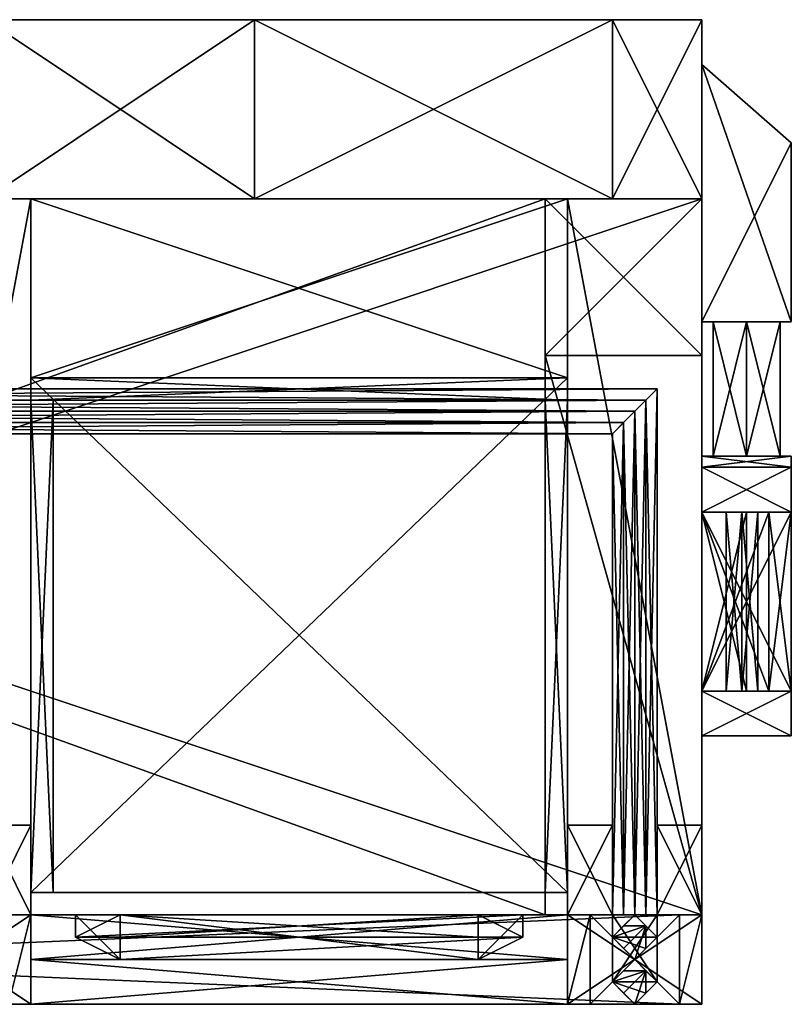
# Model space of a CAD drawing. Extents: x -196 to 8, y -72 to 16.
# Tile 4 of 4: x -61 to 8, y -72 to 16. Entities that reach past the tile are written whole.
import ezdxf

# ---------------------------------------------------------------- set-up
doc = ezdxf.new("R2010")
doc.units = 0

msp = doc.modelspace()

# ---------------------------------------------------------------- meshes
at = {"layer": 'OBJECT003', "color": 50}
mesh = msp.add_polyface(dxfattribs=at)
corners = [(-60, -64, 8), (-72, -64, 8), (-72, -64, 80), (-60, -64, 80), (-72, 0, 8), (-72, 0, 80), (-60, 0, 80), (-60, 0, 8)]
mesh.append_faces([[corners[k] for k in face] for face in [(1, 3, 0), (1, 5, 2), (2, 6, 3), (1, 7, 4), (0, 6, 7), (4, 6, 5)]], dxfattribs={"vtx0": -1})
mesh.append_faces([[corners[k] for k in face] for face in [(1, 2, 3), (1, 4, 5), (2, 5, 6), (1, 0, 7), (0, 3, 6), (4, 7, 6)]], dxfattribs={"vtx2": -1})
at = {"layer": 'OBJECT004', "color": 50}
mesh = msp.add_polyface(dxfattribs=at)
corners = [(0, 0, 8), (0, -64, 8), (0, -64, 80), (0, 0, 80), (-12, -64, 8), (-12, -64, 80), (-12, 0, 80), (-12, 0, 8)]
mesh.append_faces([[corners[k] for k in face] for face in [(1, 3, 0), (1, 5, 2), (2, 6, 3), (1, 7, 4), (4, 6, 5), (0, 6, 7)]], dxfattribs={"vtx0": -1})
mesh.append_faces([[corners[k] for k in face] for face in [(1, 2, 3), (1, 4, 5), (2, 5, 6), (1, 0, 7), (4, 7, 6), (0, 3, 6)]], dxfattribs={"vtx2": -1})
at = {"layer": 'OBJECT005', "color": 50}
mesh = msp.add_polyface(dxfattribs=at)
corners = [(-60, -16, 80), (-60, 0, 80), (-12, 0, 80), (-12, -16, 80), (-60, 0, 8), (-60, -16, 8), (-12, -16, 8), (-12, 0, 8)]
mesh.append_faces([[corners[k] for k in face] for face in [(1, 3, 0), (5, 7, 4), (4, 0, 5), (6, 2, 7), (5, 3, 6), (7, 1, 4)]], dxfattribs={"vtx0": -1})
mesh.append_faces([[corners[k] for k in face] for face in [(1, 2, 3), (5, 6, 7), (4, 1, 0), (6, 3, 2), (5, 0, 3), (7, 2, 1)]], dxfattribs={"vtx2": -1})
at = {"layer": 'OBJECT006', "color": 50}
mesh = msp.add_polyface(dxfattribs=at)
corners = [(-192, -64, 8), (-192, -64), (-192, 0), (-192, 0, 8), (0, 0), (0, -64), (0, -64, 8), (0, 0, 8)]
mesh.append_faces([[corners[k] for k in face] for face in [(1, 3, 0), (5, 7, 4), (5, 0, 6), (3, 6, 0), (1, 4, 2), (2, 7, 3)]], dxfattribs={"vtx0": -1})
mesh.append_faces([[corners[k] for k in face] for face in [(1, 2, 3), (5, 6, 7), (5, 1, 0), (3, 7, 6), (1, 5, 4), (2, 4, 7)]], dxfattribs={"vtx2": -1})
at = {"layer": 'OBJECT008', "color": 50}
mesh = msp.add_polyface(dxfattribs=at)
corners = [(-192, -64, 116), (-192, -64, 80), (-192, 0, 80), (-192, 0, 116), (0, 0, 116), (0, 0, 80), (0, -64, 80), (0, -64, 116)]
mesh.append_faces([[corners[k] for k in face] for face in [(1, 3, 0), (5, 7, 4), (6, 0, 7), (1, 5, 2), (2, 4, 3), (3, 7, 0)]], dxfattribs={"vtx0": -1})
mesh.append_faces([[corners[k] for k in face] for face in [(1, 2, 3), (5, 6, 7), (6, 1, 0), (1, 6, 5), (2, 5, 4), (3, 4, 7)]], dxfattribs={"vtx2": -1})
at = {"layer": 'OBJECT009', "color": 50}
mesh = msp.add_polyface(dxfattribs=at)
corners = [(-192, -64, 128), (-192, -64, 116), (-192, 0, 116), (-192, 0, 128), (-14, -64, 116), (-14, -64, 128), (-14, 0, 116), (-14, 0, 128)]
mesh.append_faces([[corners[k] for k in face] for face in [(1, 3, 0), (1, 5, 4), (2, 7, 3), (3, 5, 0), (1, 6, 2), (6, 5, 7)]], dxfattribs={"vtx0": -1})
mesh.append_faces([[corners[k] for k in face] for face in [(1, 2, 3), (1, 0, 5), (2, 6, 7), (3, 7, 5), (1, 4, 6), (6, 4, 5)]], dxfattribs={"vtx2": -1})
at = {"layer": 'OBJECT010', "color": 50}
mesh = msp.add_polyface(dxfattribs=at)
corners = [(0, -14, 116), (0, -64, 116), (0, -64, 128), (0, -14, 128), (-14, -64, 116), (-14, -64, 128), (-14, -14, 128), (-14, -14, 116)]
mesh.append_faces([[corners[k] for k in face] for face in [(1, 3, 0), (1, 5, 2), (2, 6, 3), (1, 7, 4), (4, 6, 5), (0, 6, 7)]], dxfattribs={"vtx0": -1})
mesh.append_faces([[corners[k] for k in face] for face in [(1, 2, 3), (1, 4, 5), (2, 5, 6), (1, 0, 7), (4, 7, 6), (0, 3, 6)]], dxfattribs={"vtx2": -1})
at = {"layer": 'OBJECT012', "color": 50}
mesh = msp.add_polyface(dxfattribs=at)
corners = [(8, -28, 68), (8, -44, 68), (0, -44, 72), (0, -28, 72), (8, -44, 64), (8, -28, 64), (0, -28, 64), (0, -44, 64)]
mesh.append_faces([[corners[k] for k in face] for face in [(1, 3, 0), (5, 7, 4), (7, 3, 2), (1, 5, 4), (6, 0, 3), (2, 4, 7)]], dxfattribs={"vtx0": -1})
mesh.append_faces([[corners[k] for k in face] for face in [(1, 2, 3), (5, 6, 7), (7, 6, 3), (1, 0, 5), (6, 5, 0), (2, 1, 4)]], dxfattribs={"vtx2": -1})
at = {"layer": 'OBJECT013', "color": 50}
mesh = msp.add_polyface(dxfattribs=at)
corners = [(0, -24, 64), (8, -24, 64), (8, -28, 64), (0, -28, 64), (0, -28, 36), (8, -28, 36), (8, -24, 36), (0, -24, 36)]
mesh.append_faces([[corners[k] for k in face] for face in [(1, 3, 0), (5, 7, 4), (3, 7, 0), (5, 1, 6), (0, 6, 1), (4, 2, 5)]], dxfattribs={"vtx0": -1})
mesh.append_faces([[corners[k] for k in face] for face in [(1, 2, 3), (5, 6, 7), (3, 4, 7), (5, 2, 1), (0, 7, 6), (4, 3, 2)]], dxfattribs={"vtx2": -1})
at = {"layer": 'OBJECT014', "color": 50}
mesh = msp.add_polyface(dxfattribs=at)
corners = [(0, -44, 64), (8, -44, 64), (8, -48, 64), (0, -48, 64), (0, -48, 36), (8, -48, 36), (8, -44, 36), (0, -44, 36)]
mesh.append_faces([[corners[k] for k in face] for face in [(1, 3, 0), (5, 7, 4), (3, 7, 0), (5, 1, 6), (0, 6, 1), (4, 2, 5)]], dxfattribs={"vtx0": -1})
mesh.append_faces([[corners[k] for k in face] for face in [(1, 2, 3), (5, 6, 7), (3, 4, 7), (5, 2, 1), (0, 7, 6), (4, 3, 2)]], dxfattribs={"vtx2": -1})
at = {"layer": 'OBJECT015', "color": 50}
mesh = msp.add_polyface(dxfattribs=at)
corners = [(0, -28, 64), (4, -28, 64), (4, -44, 64), (0, -44, 64), (0, -44, 36), (4, -44, 36), (4, -28, 36), (0, -28, 36)]
mesh.append_faces([[corners[k] for k in face] for face in [(1, 3, 0), (5, 7, 4), (3, 7, 0), (5, 1, 6), (0, 6, 1), (4, 2, 5)]], dxfattribs={"vtx0": -1})
mesh.append_faces([[corners[k] for k in face] for face in [(1, 2, 3), (5, 6, 7), (3, 4, 7), (5, 2, 1), (0, 7, 6), (4, 3, 2)]], dxfattribs={"vtx2": -1})
at = {"layer": 'OBJECT016', "color": 50}
mesh = msp.add_polyface(dxfattribs=at)
corners = [(0, -28, 28), (0, -44, 28), (8, -44, 32), (8, -28, 32), (0, -44, 36), (0, -28, 36), (8, -28, 36), (8, -44, 36)]
mesh.append_faces([[corners[k] for k in face] for face in [(1, 3, 0), (5, 7, 4), (5, 1, 0), (3, 7, 6), (6, 0, 3), (2, 4, 7)]], dxfattribs={"vtx0": -1})
mesh.append_faces([[corners[k] for k in face] for face in [(1, 2, 3), (5, 6, 7), (5, 4, 1), (3, 2, 7), (6, 5, 0), (2, 1, 4)]], dxfattribs={"vtx2": -1})
at = {"layer": 'OBJECT017', "color": 50}
mesh = msp.add_polyface(dxfattribs=at)
corners = [(8, -48, 74.66666), (0, -48, 80), (0, -44, 80), (8, -44, 74.66666), (8, -44, 64), (0, -44, 64), (0, -48, 64), (8, -48, 64)]
mesh.append_faces([[corners[k] for k in face] for face in [(1, 3, 0), (5, 7, 4), (5, 1, 6), (3, 7, 0), (4, 2, 5), (0, 6, 1)]], dxfattribs={"vtx0": -1})
mesh.append_faces([[corners[k] for k in face] for face in [(1, 2, 3), (5, 6, 7), (5, 2, 1), (3, 4, 7), (4, 3, 2), (0, 7, 6)]], dxfattribs={"vtx2": -1})
at = {"layer": 'OBJECT018', "color": 50}
mesh = msp.add_polyface(dxfattribs=at)
corners = [(8, -28, 74.66666), (0, -28, 80), (0, -24, 80), (8, -24, 74.66666), (8, -24, 64), (0, -24, 64), (0, -28, 64), (8, -28, 64)]
mesh.append_faces([[corners[k] for k in face] for face in [(1, 3, 0), (5, 7, 4), (5, 1, 6), (3, 7, 0), (4, 2, 5), (0, 6, 1)]], dxfattribs={"vtx0": -1})
mesh.append_faces([[corners[k] for k in face] for face in [(1, 2, 3), (5, 6, 7), (5, 2, 1), (3, 4, 7), (4, 3, 2), (0, 7, 6)]], dxfattribs={"vtx2": -1})
at = {"layer": 'OBJECT019', "color": 50}
mesh = msp.add_polyface(dxfattribs=at)
corners = [(8, -24, 25.33333), (0, -24, 20), (0, -28, 20), (8, -28, 25.33333), (8, -28, 36), (0, -28, 36), (0, -24, 36), (8, -24, 36)]
mesh.append_faces([[corners[k] for k in face] for face in [(1, 3, 0), (5, 7, 4), (1, 5, 2), (7, 3, 4), (0, 6, 1), (4, 2, 5)]], dxfattribs={"vtx0": -1})
mesh.append_faces([[corners[k] for k in face] for face in [(1, 2, 3), (5, 6, 7), (1, 6, 5), (7, 0, 3), (0, 7, 6), (4, 3, 2)]], dxfattribs={"vtx2": -1})
at = {"layer": 'OBJECT020', "color": 50}
mesh = msp.add_polyface(dxfattribs=at)
corners = [(8, -44, 25.33333), (0, -44, 20), (0, -48, 20), (8, -48, 25.33333), (8, -48, 36), (0, -48, 36), (0, -44, 36), (8, -44, 36)]
mesh.append_faces([[corners[k] for k in face] for face in [(1, 3, 0), (5, 7, 4), (1, 5, 2), (7, 3, 4), (0, 6, 1), (4, 2, 5)]], dxfattribs={"vtx0": -1})
mesh.append_faces([[corners[k] for k in face] for face in [(1, 2, 3), (5, 6, 7), (1, 6, 5), (7, 0, 3), (0, 7, 6), (4, 3, 2)]], dxfattribs={"vtx2": -1})
at = {"layer": 'OBJECT021', "color": 50}
mesh = msp.add_polyface(dxfattribs=at)
corners = [(5, -44, 72.58579), (5, -44, 71.17158), (3.58579, -44, 71.17158), (2.17157, -44, 71.17158), (2.17157, -44, 72.58579), (2.17157, -44, 74), (3.58579, -44, 74), (5, -44, 74), (5, -28, 74), (3.58579, -28, 74), (2.17157, -28, 74), (2.17157, -28, 72.58579), (2.17157, -28, 71.17158), (3.58579, -28, 71.17158), (5, -28, 71.17158), (5, -28, 72.58579)]
mesh.append_faces([[corners[k] for k in face] for face in [(1, 7, 0), (9, 15, 8), (6, 8, 7), (5, 9, 6), (4, 10, 5), (3, 11, 4), (2, 12, 3), (1, 13, 2), (0, 14, 1), (7, 15, 0)]], dxfattribs={"vtx0": -1})
mesh.append_faces([[corners[k] for k in face] for face in [(1, 3, 4), (1, 4, 5), (1, 5, 6), (1, 6, 7), (9, 11, 12), (9, 12, 13), (9, 13, 14), (9, 14, 15)]], dxfattribs={"vtx0": -1, "vtx2": -1})
mesh.append_faces([[corners[k] for k in face] for face in [(1, 2, 3), (9, 10, 11), (6, 9, 8), (5, 10, 9), (4, 11, 10), (3, 12, 11), (2, 13, 12), (1, 14, 13), (0, 15, 14), (7, 8, 15)]], dxfattribs={"vtx2": -1})
at = {"layer": 'OBJECT022', "color": 50}
mesh = msp.add_polyface(dxfattribs=at)
corners = [(8, -28, 74), (8, -44, 74), (6, -44, 74), (6, -28, 74), (8, -44, 68), (8, -28, 68), (6, -28, 69), (6, -44, 69)]
mesh.append_faces([[corners[k] for k in face] for face in [(1, 3, 0), (5, 7, 4), (7, 3, 2), (1, 5, 4), (6, 0, 3), (2, 4, 7)]], dxfattribs={"vtx0": -1})
mesh.append_faces([[corners[k] for k in face] for face in [(1, 2, 3), (5, 6, 7), (7, 6, 3), (1, 0, 5), (6, 5, 0), (2, 1, 4)]], dxfattribs={"vtx2": -1})
at = {"layer": 'OBJECT023', "color": 50}
mesh = msp.add_polyface(dxfattribs=at)
corners = [(0, -28, 79), (0, -44, 79), (0, -44, 78), (0, -28, 78), (8, -44, 74), (8, -28, 74), (6, -28, 74), (6, -44, 74)]
mesh.append_faces([[corners[k] for k in face] for face in [(1, 3, 0), (5, 7, 4), (7, 3, 2), (1, 5, 4), (6, 0, 3), (2, 4, 7)]], dxfattribs={"vtx0": -1})
mesh.append_faces([[corners[k] for k in face] for face in [(1, 2, 3), (5, 6, 7), (7, 6, 3), (1, 0, 5), (6, 5, 0), (2, 1, 4)]], dxfattribs={"vtx2": -1})
at = {"layer": 'OBJECT024', "color": 50}
mesh = msp.add_polyface(dxfattribs=at)
corners = [(6, -28, 26), (6, -44, 26), (8, -44, 26), (8, -28, 26), (6, -44, 31), (6, -28, 31), (8, -28, 32), (8, -44, 32)]
mesh.append_faces([[corners[k] for k in face] for face in [(1, 3, 0), (5, 7, 4), (5, 1, 0), (3, 7, 6), (6, 0, 3), (2, 4, 7)]], dxfattribs={"vtx0": -1})
mesh.append_faces([[corners[k] for k in face] for face in [(1, 2, 3), (5, 6, 7), (5, 4, 1), (3, 2, 7), (6, 5, 0), (2, 1, 4)]], dxfattribs={"vtx2": -1})
at = {"layer": 'OBJECT025', "color": 50}
mesh = msp.add_polyface(dxfattribs=at)
corners = [(0, -28, 22), (0, -44, 22), (0, -44, 21), (0, -28, 21), (6, -44, 26), (6, -28, 26), (8, -28, 26), (8, -44, 26)]
mesh.append_faces([[corners[k] for k in face] for face in [(1, 3, 0), (5, 7, 4), (5, 1, 0), (3, 7, 6), (6, 0, 3), (2, 4, 7)]], dxfattribs={"vtx0": -1})
mesh.append_faces([[corners[k] for k in face] for face in [(1, 2, 3), (5, 6, 7), (5, 4, 1), (3, 2, 7), (6, 5, 0), (2, 1, 4)]], dxfattribs={"vtx2": -1})
at = {"layer": 'OBJECT026', "color": 50}
mesh = msp.add_polyface(dxfattribs=at)
corners = [(5, -44, 27.58579), (5, -44, 26.17158), (3.58579, -44, 26.17158), (2.17157, -44, 26.17158), (2.17157, -44, 27.58579), (2.17157, -44, 29), (3.58579, -44, 29), (5, -44, 29), (5, -28, 29), (3.58579, -28, 29), (2.17157, -28, 29), (2.17157, -28, 27.58579), (2.17157, -28, 26.17158), (3.58579, -28, 26.17158), (5, -28, 26.17158), (5, -28, 27.58579)]
mesh.append_faces([[corners[k] for k in face] for face in [(1, 7, 0), (9, 15, 8), (6, 8, 7), (5, 9, 6), (4, 10, 5), (3, 11, 4), (2, 12, 3), (1, 13, 2), (0, 14, 1), (7, 15, 0)]], dxfattribs={"vtx0": -1})
mesh.append_faces([[corners[k] for k in face] for face in [(1, 3, 4), (1, 4, 5), (1, 5, 6), (1, 6, 7), (9, 11, 12), (9, 12, 13), (9, 13, 14), (9, 14, 15)]], dxfattribs={"vtx0": -1, "vtx2": -1})
mesh.append_faces([[corners[k] for k in face] for face in [(1, 2, 3), (9, 10, 11), (6, 9, 8), (5, 10, 9), (4, 11, 10), (3, 12, 11), (2, 13, 12), (1, 14, 13), (0, 15, 14), (7, 8, 15)]], dxfattribs={"vtx2": -1})
at = {"layer": 'OBJECT036', "color": 50}
mesh = msp.add_polyface(dxfattribs=at)
corners = [(-56, -64, 124), (-16, -64, 124), (-16, -66, 124), (-56, -66, 124), (-52, -68, 120), (-20, -68, 120), (-20, -64, 120), (-52, -64, 120)]
mesh.append_faces([[corners[k] for k in face] for face in [(1, 3, 0), (5, 7, 4), (3, 7, 0), (5, 1, 6), (0, 6, 1), (4, 2, 5)]], dxfattribs={"vtx0": -1})
mesh.append_faces([[corners[k] for k in face] for face in [(1, 2, 3), (5, 6, 7), (3, 4, 7), (5, 2, 1), (0, 7, 6), (4, 3, 2)]], dxfattribs={"vtx2": -1})
at = {"layer": 'OBJECT037', "color": 50}
mesh = msp.add_polyface(dxfattribs=at)
corners = [(-20, -68, 120), (-20, -64, 120), (-16, -64, 124), (-16, -66, 124), (-20, -64, 88), (-20, -68, 88), (-16, -66, 84), (-16, -64, 84)]
mesh.append_faces([[corners[k] for k in face] for face in [(1, 3, 0), (5, 7, 4), (1, 5, 4), (7, 3, 2), (2, 4, 7), (6, 0, 3)]], dxfattribs={"vtx0": -1})
mesh.append_faces([[corners[k] for k in face] for face in [(1, 2, 3), (5, 6, 7), (1, 0, 5), (7, 6, 3), (2, 1, 4), (6, 5, 0)]], dxfattribs={"vtx2": -1})
at = {"layer": 'OBJECT038', "color": 50}
mesh = msp.add_polyface(dxfattribs=at)
corners = [(-52, -68, 88), (-52, -64, 88), (-20, -64, 88), (-20, -68, 88), (-56, -64, 84), (-56, -66, 84), (-16, -66, 84), (-16, -64, 84)]
mesh.append_faces([[corners[k] for k in face] for face in [(1, 3, 0), (5, 7, 4), (1, 5, 4), (7, 3, 2), (2, 4, 7), (6, 0, 3)]], dxfattribs={"vtx0": -1})
mesh.append_faces([[corners[k] for k in face] for face in [(1, 2, 3), (5, 6, 7), (1, 0, 5), (7, 6, 3), (2, 1, 4), (6, 5, 0)]], dxfattribs={"vtx2": -1})
at = {"layer": 'OBJECT039', "color": 50}
mesh = msp.add_polyface(dxfattribs=at)
corners = [(-56, -66, 124), (-56, -64, 124), (-52, -64, 120), (-52, -68, 120), (-56, -64, 84), (-56, -66, 84), (-52, -68, 88), (-52, -64, 88)]
mesh.append_faces([[corners[k] for k in face] for face in [(1, 3, 0), (5, 7, 4), (1, 5, 4), (7, 3, 2), (2, 4, 7), (6, 0, 3)]], dxfattribs={"vtx0": -1})
mesh.append_faces([[corners[k] for k in face] for face in [(1, 2, 3), (5, 6, 7), (1, 0, 5), (7, 6, 3), (2, 1, 4), (6, 5, 0)]], dxfattribs={"vtx2": -1})
at = {"layer": 'OBJECT040', "color": 50}
mesh = msp.add_polyface(dxfattribs=at)
corners = [(-52, -64, 120), (-20, -64, 120), (-20, -66, 120), (-52, -66, 120), (-52, -66, 88), (-20, -66, 88), (-20, -64, 88), (-52, -64, 88)]
mesh.append_faces([[corners[k] for k in face] for face in [(1, 3, 0), (5, 7, 4), (3, 7, 0), (5, 1, 6), (0, 6, 1), (4, 2, 5)]], dxfattribs={"vtx0": -1})
mesh.append_faces([[corners[k] for k in face] for face in [(1, 2, 3), (5, 6, 7), (3, 4, 7), (5, 2, 1), (0, 7, 6), (4, 3, 2)]], dxfattribs={"vtx2": -1})
at = {"layer": 'OBJECT045', "color": 50}
mesh = msp.add_polyface(dxfattribs=at)
corners = [(-60, -16, 80), (-12, -16, 80), (-12, -62, 80), (-60, -62, 80), (-60, -62, 78), (-12, -62, 78), (-12, -16, 78), (-60, -16, 78)]
mesh.append_faces([[corners[k] for k in face] for face in [(1, 3, 0), (5, 7, 4), (3, 7, 0), (5, 1, 6), (0, 6, 1), (4, 2, 5)]], dxfattribs={"vtx0": -1})
mesh.append_faces([[corners[k] for k in face] for face in [(1, 2, 3), (5, 6, 7), (3, 4, 7), (5, 2, 1), (0, 7, 6), (4, 3, 2)]], dxfattribs={"vtx2": -1})
at = {"layer": 'OBJECT046', "color": 50}
mesh = msp.add_polyface(dxfattribs=at)
corners = [(-60, -16, 10), (-12, -16, 10), (-12, -62, 10), (-60, -62, 10), (-60, -62, 8), (-12, -62, 8), (-12, -16, 8), (-60, -16, 8)]
mesh.append_faces([[corners[k] for k in face] for face in [(1, 3, 0), (5, 7, 4), (3, 7, 0), (5, 1, 6), (0, 6, 1), (4, 2, 5)]], dxfattribs={"vtx0": -1})
mesh.append_faces([[corners[k] for k in face] for face in [(1, 2, 3), (5, 6, 7), (3, 4, 7), (5, 2, 1), (0, 7, 6), (4, 3, 2)]], dxfattribs={"vtx2": -1})
at = {"layer": 'OBJECT049', "color": 50}
mesh = msp.add_polyface(dxfattribs=at)
corners = [(-60, -16, 78), (-12, -16, 78), (-12, -18, 78), (-60, -18, 78), (-60, -18, 10), (-12, -18, 10), (-12, -16, 10), (-60, -16, 10)]
mesh.append_faces([[corners[k] for k in face] for face in [(1, 3, 0), (5, 7, 4), (3, 7, 0), (5, 1, 6), (0, 6, 1), (4, 2, 5)]], dxfattribs={"vtx0": -1})
mesh.append_faces([[corners[k] for k in face] for face in [(1, 2, 3), (5, 6, 7), (3, 4, 7), (5, 2, 1), (0, 7, 6), (4, 3, 2)]], dxfattribs={"vtx2": -1})
at = {"layer": 'OBJECT054', "color": 50}
mesh = msp.add_polyface(dxfattribs=at)
corners = [(-14, -18, 78), (-12, -18, 78), (-12, -62, 78), (-14, -62, 78), (-14, -62, 10), (-12, -62, 10), (-12, -18, 10), (-14, -18, 10)]
mesh.append_faces([[corners[k] for k in face] for face in [(1, 3, 0), (5, 7, 4), (3, 7, 0), (5, 1, 6), (0, 6, 1), (4, 2, 5)]], dxfattribs={"vtx0": -1})
mesh.append_faces([[corners[k] for k in face] for face in [(1, 2, 3), (5, 6, 7), (3, 4, 7), (5, 2, 1), (0, 7, 6), (4, 3, 2)]], dxfattribs={"vtx2": -1})
at = {"layer": 'OBJECT055', "color": 50}
mesh = msp.add_polyface(dxfattribs=at)
corners = [(-60, -18, 78), (-58, -18, 78), (-58, -62, 78), (-60, -62, 78), (-60, -62, 10), (-58, -62, 10), (-58, -18, 10), (-60, -18, 10)]
mesh.append_faces([[corners[k] for k in face] for face in [(1, 3, 0), (5, 7, 4), (3, 7, 0), (5, 1, 6), (0, 6, 1), (4, 2, 5)]], dxfattribs={"vtx0": -1})
mesh.append_faces([[corners[k] for k in face] for face in [(1, 2, 3), (5, 6, 7), (3, 4, 7), (5, 2, 1), (0, 7, 6), (4, 3, 2)]], dxfattribs={"vtx2": -1})
at = {"layer": 'OBJECT063', "color": 50}
mesh = msp.add_polyface(dxfattribs=at)
corners = [(-190, -64, 6), (-2, -64, 6), (-2, -72, 6), (-190, -72, 6), (-190, -72), (-2, -72), (-2, -64), (-190, -64)]
mesh.append_faces([[corners[k] for k in face] for face in [(1, 3, 0), (5, 7, 4), (3, 7, 0), (5, 1, 6), (0, 6, 1), (4, 2, 5)]], dxfattribs={"vtx0": -1})
mesh.append_faces([[corners[k] for k in face] for face in [(1, 2, 3), (5, 6, 7), (3, 4, 7), (5, 2, 1), (0, 7, 6), (4, 3, 2)]], dxfattribs={"vtx2": -1})
at = {"layer": 'OBJECT066', "color": 50}
mesh = msp.add_polyface(dxfattribs=at)
corners = [(-2, -64, 80), (-2, -72, 74), (-10, -72, 74), (-10, -64, 80), (-2, -72, 68), (-2, -64, 68), (-10, -64, 68), (-10, -72, 68)]
mesh.append_faces([[corners[k] for k in face] for face in [(1, 3, 0), (5, 7, 4), (7, 3, 2), (1, 5, 4), (6, 0, 3), (2, 4, 7)]], dxfattribs={"vtx0": -1})
mesh.append_faces([[corners[k] for k in face] for face in [(1, 2, 3), (5, 6, 7), (7, 6, 3), (1, 0, 5), (6, 5, 0), (2, 1, 4)]], dxfattribs={"vtx2": -1})
at = {"layer": 'OBJECT067', "color": 50}
mesh = msp.add_polyface(dxfattribs=at)
corners = [(-7, -69, 6), (-8, -70, 6), (-7, -71, 6), (-6, -72, 6), (-5, -71, 6), (-4, -70, 6), (-5, -69, 6), (-6, -68, 6), (-6, -68, 68), (-5, -69, 68), (-4, -70, 68), (-5, -71, 68), (-6, -72, 68), (-7, -71, 68), (-8, -70, 68), (-7, -69, 68)]
mesh.append_faces([[corners[k] for k in face] for face in [(1, 7, 0), (9, 15, 8), (6, 8, 7), (5, 9, 6), (4, 10, 5), (3, 11, 4), (2, 12, 3), (1, 13, 2), (0, 14, 1), (7, 15, 0)]], dxfattribs={"vtx0": -1})
mesh.append_faces([[corners[k] for k in face] for face in [(1, 3, 4), (1, 4, 5), (1, 5, 6), (1, 6, 7), (9, 11, 12), (9, 12, 13), (9, 13, 14), (9, 14, 15)]], dxfattribs={"vtx0": -1, "vtx2": -1})
mesh.append_faces([[corners[k] for k in face] for face in [(1, 2, 3), (9, 10, 11), (6, 9, 8), (5, 10, 9), (4, 11, 10), (3, 12, 11), (2, 13, 12), (1, 14, 13), (0, 15, 14), (7, 8, 15)]], dxfattribs={"vtx2": -1})
at = {"layer": 'OBJECT068', "color": 50}
mesh = msp.add_polyface(dxfattribs=at)
corners = [(-7, -65, 6), (-8, -66, 6), (-7, -67, 6), (-6, -68, 6), (-5, -67, 6), (-4, -66, 6), (-5, -65, 6), (-6, -64, 6), (-6, -64, 68), (-5, -65, 68), (-4, -66, 68), (-5, -67, 68), (-6, -68, 68), (-7, -67, 68), (-8, -66, 68), (-7, -65, 68)]
mesh.append_faces([[corners[k] for k in face] for face in [(1, 7, 0), (9, 15, 8), (6, 8, 7), (5, 9, 6), (4, 10, 5), (3, 11, 4), (2, 12, 3), (1, 13, 2), (0, 14, 1), (7, 15, 0)]], dxfattribs={"vtx0": -1})
mesh.append_faces([[corners[k] for k in face] for face in [(1, 3, 4), (1, 4, 5), (1, 5, 6), (1, 6, 7), (9, 11, 12), (9, 12, 13), (9, 13, 14), (9, 14, 15)]], dxfattribs={"vtx0": -1, "vtx2": -1})
mesh.append_faces([[corners[k] for k in face] for face in [(1, 2, 3), (9, 10, 11), (6, 9, 8), (5, 10, 9), (4, 11, 10), (3, 12, 11), (2, 13, 12), (1, 14, 13), (0, 15, 14), (7, 8, 15)]], dxfattribs={"vtx2": -1})
at = {"layer": 'OBJECT072', "color": 50}
mesh = msp.add_polyface(dxfattribs=at)
corners = [(-4, -64, 120), (-4, -70, 120), (-8, -70, 120), (-8, -64, 120), (-4, -70, 76), (-4, -64, 80), (-8, -64, 80), (-8, -70, 76)]
mesh.append_faces([[corners[k] for k in face] for face in [(1, 3, 0), (5, 7, 4), (7, 3, 2), (1, 5, 4), (6, 0, 3), (2, 4, 7)]], dxfattribs={"vtx0": -1})
mesh.append_faces([[corners[k] for k in face] for face in [(1, 2, 3), (5, 6, 7), (7, 6, 3), (1, 0, 5), (6, 5, 0), (2, 1, 4)]], dxfattribs={"vtx2": -1})
at = {"layer": 'OBJECT075', "color": 50}
mesh = msp.add_polyface(dxfattribs=at)
corners = [(-60, -72, 124), (-72, -72, 124), (-72, -64, 124), (-60, -64, 124), (-62, -64, 120), (-70, -64, 120), (-70, -72, 120), (-62, -72, 120)]
mesh.append_faces([[corners[k] for k in face] for face in [(1, 3, 0), (5, 7, 4), (5, 1, 6), (3, 7, 0), (4, 2, 5), (0, 6, 1)]], dxfattribs={"vtx0": -1})
mesh.append_faces([[corners[k] for k in face] for face in [(1, 2, 3), (5, 6, 7), (5, 2, 1), (3, 4, 7), (4, 3, 2), (0, 7, 6)]], dxfattribs={"vtx2": -1})
at = {"layer": 'OBJECT076', "color": 50}
mesh = msp.add_polyface(dxfattribs=at)
corners = [(0, -72, 124), (-12, -72, 124), (-12, -64, 124), (0, -64, 124), (-2, -64, 120), (-10, -64, 120), (-10, -72, 120), (-2, -72, 120)]
mesh.append_faces([[corners[k] for k in face] for face in [(1, 3, 0), (5, 7, 4), (5, 1, 6), (3, 7, 0), (4, 2, 5), (0, 6, 1)]], dxfattribs={"vtx0": -1})
mesh.append_faces([[corners[k] for k in face] for face in [(1, 2, 3), (5, 6, 7), (5, 2, 1), (3, 4, 7), (4, 3, 2), (0, 7, 6)]], dxfattribs={"vtx2": -1})
at = {"layer": 'OBJECT079', "color": 50}
mesh = msp.add_polyface(dxfattribs=at)
corners = [(-60, -64, 136), (-60, -72, 132), (-72, -72, 132), (-72, -64, 136), (-60, -72, 124), (-60, -64, 124), (-72, -64, 124), (-72, -72, 124)]
mesh.append_faces([[corners[k] for k in face] for face in [(1, 3, 0), (5, 7, 4), (7, 3, 2), (1, 5, 4), (6, 0, 3), (2, 4, 7)]], dxfattribs={"vtx0": -1})
mesh.append_faces([[corners[k] for k in face] for face in [(1, 2, 3), (5, 6, 7), (7, 6, 3), (1, 0, 5), (6, 5, 0), (2, 1, 4)]], dxfattribs={"vtx2": -1})
at = {"layer": 'OBJECT080', "color": 50}
mesh = msp.add_polyface(dxfattribs=at)
corners = [(0, -64, 136), (0, -72, 132), (-12, -72, 132), (-12, -64, 136), (0, -72, 124), (0, -64, 124), (-12, -64, 124), (-12, -72, 124)]
mesh.append_faces([[corners[k] for k in face] for face in [(1, 3, 0), (5, 7, 4), (7, 3, 2), (1, 5, 4), (6, 0, 3), (2, 4, 7)]], dxfattribs={"vtx0": -1})
mesh.append_faces([[corners[k] for k in face] for face in [(1, 2, 3), (5, 6, 7), (7, 6, 3), (1, 0, 5), (6, 5, 0), (2, 1, 4)]], dxfattribs={"vtx2": -1})
at = {"layer": 'OBJECT089', "color": 50}
mesh = msp.add_polyface(dxfattribs=at)
corners = [(-60, -56, 132), (-60, -64, 136), (-64, -64, 136), (-64, -56, 132), (-60, -64, 128), (-60, -56, 128), (-64, -56, 128), (-64, -64, 128)]
mesh.append_faces([[corners[k] for k in face] for face in [(1, 3, 0), (5, 7, 4), (7, 3, 2), (1, 5, 4), (6, 0, 3), (2, 4, 7)]], dxfattribs={"vtx0": -1})
mesh.append_faces([[corners[k] for k in face] for face in [(1, 2, 3), (5, 6, 7), (7, 6, 3), (1, 0, 5), (6, 5, 0), (2, 1, 4)]], dxfattribs={"vtx2": -1})
at = {"layer": 'OBJECT091', "color": 50}
mesh = msp.add_polyface(dxfattribs=at)
corners = [(0, -56, 132), (0, -64, 136), (-4, -64, 136), (-4, -56, 132), (0, -64, 128), (0, -56, 128), (-4, -56, 128), (-4, -64, 128)]
mesh.append_faces([[corners[k] for k in face] for face in [(1, 3, 0), (5, 7, 4), (7, 3, 2), (1, 5, 4), (6, 0, 3), (2, 4, 7)]], dxfattribs={"vtx0": -1})
mesh.append_faces([[corners[k] for k in face] for face in [(1, 2, 3), (5, 6, 7), (7, 6, 3), (1, 0, 5), (6, 5, 0), (2, 1, 4)]], dxfattribs={"vtx2": -1})
at = {"layer": 'OBJECT092', "color": 50}
mesh = msp.add_polyface(dxfattribs=at)
corners = [(-8, -56, 132), (-8, -64, 136), (-12, -64, 136), (-12, -56, 132), (-8, -64, 128), (-8, -56, 128), (-12, -56, 128), (-12, -64, 128)]
mesh.append_faces([[corners[k] for k in face] for face in [(1, 3, 0), (5, 7, 4), (7, 3, 2), (1, 5, 4), (6, 0, 3), (2, 4, 7)]], dxfattribs={"vtx0": -1})
mesh.append_faces([[corners[k] for k in face] for face in [(1, 2, 3), (5, 6, 7), (7, 6, 3), (1, 0, 5), (6, 5, 0), (2, 1, 4)]], dxfattribs={"vtx2": -1})
at = {"layer": 'OBJECT093', "color": 50}
mesh = msp.add_polyface(dxfattribs=at)
corners = [(-12, -64, 131), (-12, -64, 127), (-12, -68, 125), (-12, -72, 127), (-12, -72, 131), (-12, -68, 133), (-60, -68, 133), (-60, -72, 131), (-60, -72, 127), (-60, -68, 125), (-60, -64, 127), (-60, -64, 131)]
mesh.append_faces([[corners[k] for k in face] for face in [(1, 5, 0), (7, 11, 6), (4, 6, 5), (3, 7, 4), (2, 8, 3), (1, 9, 2), (0, 10, 1), (5, 11, 0)]], dxfattribs={"vtx0": -1})
mesh.append_faces([[corners[k] for k in face] for face in [(1, 3, 4), (1, 4, 5), (7, 9, 10), (7, 10, 11)]], dxfattribs={"vtx0": -1, "vtx2": -1})
mesh.append_faces([[corners[k] for k in face] for face in [(1, 2, 3), (7, 8, 9), (4, 7, 6), (3, 8, 7), (2, 9, 8), (1, 10, 9), (0, 11, 10), (5, 6, 11)]], dxfattribs={"vtx2": -1})
at = {"layer": 'OBJECT112', "color": 50}
mesh = msp.add_polyface(dxfattribs=at)
corners = [(-8, 16, 40), (-8, 0, 56), (-40, 0, 56), (-40, 16, 40), (-8, 0), (-8, 16), (-40, 16), (-40, 0)]
mesh.append_faces([[corners[k] for k in face] for face in [(1, 3, 0), (5, 7, 4), (7, 3, 2), (1, 5, 4), (6, 0, 3), (2, 4, 7)]], dxfattribs={"vtx0": -1})
mesh.append_faces([[corners[k] for k in face] for face in [(1, 2, 3), (5, 6, 7), (7, 6, 3), (1, 0, 5), (6, 5, 0), (2, 1, 4)]], dxfattribs={"vtx2": -1})
at = {"layer": 'OBJECT113', "color": 50}
mesh = msp.add_polyface(dxfattribs=at)
corners = [(-8, 0, 88), (-8, 16, 72), (0, 16, 72), (0, 0, 88), (-8, 16), (-8, 0), (0, 0), (0, 16)]
mesh.append_faces([[corners[k] for k in face] for face in [(1, 3, 0), (5, 7, 4), (1, 5, 4), (7, 3, 2), (2, 4, 7), (6, 0, 3)]], dxfattribs={"vtx0": -1})
mesh.append_faces([[corners[k] for k in face] for face in [(1, 2, 3), (5, 6, 7), (1, 0, 5), (7, 6, 3), (2, 1, 4), (6, 5, 0)]], dxfattribs={"vtx2": -1})
at = {"layer": 'OBJECT114', "color": 50}
mesh = msp.add_polyface(dxfattribs=at)
corners = [(-64, 0, 88), (-64, 16, 72), (-40, 16, 72), (-40, 0, 88), (-64, 16), (-64, 0), (-40, 0), (-40, 16)]
mesh.append_faces([[corners[k] for k in face] for face in [(1, 3, 0), (5, 7, 4), (1, 5, 4), (7, 3, 2), (2, 4, 7), (6, 0, 3)]], dxfattribs={"vtx0": -1})
mesh.append_faces([[corners[k] for k in face] for face in [(1, 2, 3), (5, 6, 7), (1, 0, 5), (7, 6, 3), (2, 1, 4), (6, 5, 0)]], dxfattribs={"vtx2": -1})
at = {"layer": 'OBJECT129', "color": 50}
mesh = msp.add_polyface(dxfattribs=at)
corners = [(-6, -64, 132), (-5, -64, 131), (-4, -64, 130), (-5, -64, 129), (-6, -64, 128), (-7, -64, 129), (-8, -64, 130), (-7, -64, 131), (-5, -18, 131), (-6, -19, 132), (-7, -20, 131), (-8, -21, 130), (-7, -20, 129), (-6, -19, 128), (-5, -18, 129), (-4, -17, 130)]
mesh.append_faces([[corners[k] for k in face] for face in [(1, 7, 0), (9, 15, 8), (4, 14, 13), (3, 15, 14), (2, 8, 15), (1, 9, 8), (0, 10, 9), (7, 11, 10), (6, 12, 11), (5, 13, 12)]], dxfattribs={"vtx0": -1})
mesh.append_faces([[corners[k] for k in face] for face in [(1, 3, 4), (1, 4, 5), (1, 5, 6), (1, 6, 7), (9, 11, 12), (9, 12, 13), (9, 13, 14), (9, 14, 15)]], dxfattribs={"vtx0": -1, "vtx2": -1})
mesh.append_faces([[corners[k] for k in face] for face in [(1, 2, 3), (9, 10, 11), (4, 3, 14), (3, 2, 15), (2, 1, 8), (1, 0, 9), (0, 7, 10), (7, 6, 11), (6, 5, 12), (5, 4, 13)]], dxfattribs={"vtx2": -1})
at = {"layer": 'OBJECT130', "color": 50}
mesh = msp.add_polyface(dxfattribs=at)
corners = [(-152, -20, 129), (-152, -19, 128), (-152, -18, 129), (-152, -17, 130), (-152, -18, 131), (-152, -19, 132), (-152, -20, 131), (-152, -21, 130), (-6, -19, 128), (-7, -20, 129), (-8, -21, 130), (-7, -20, 131), (-6, -19, 132), (-5, -18, 131), (-4, -17, 130), (-5, -18, 129)]
mesh.append_faces([[corners[k] for k in face] for face in [(1, 7, 0), (9, 15, 8), (8, 2, 1), (15, 3, 2), (14, 4, 3), (13, 5, 4), (12, 6, 5), (11, 7, 6), (10, 0, 7), (9, 1, 0)]], dxfattribs={"vtx0": -1})
mesh.append_faces([[corners[k] for k in face] for face in [(1, 3, 4), (1, 4, 5), (1, 5, 6), (1, 6, 7), (9, 11, 12), (9, 12, 13), (9, 13, 14), (9, 14, 15)]], dxfattribs={"vtx0": -1, "vtx2": -1})
mesh.append_faces([[corners[k] for k in face] for face in [(1, 2, 3), (9, 10, 11), (8, 15, 2), (15, 14, 3), (14, 13, 4), (13, 12, 5), (12, 11, 6), (11, 10, 7), (10, 9, 0), (9, 8, 1)]], dxfattribs={"vtx2": -1})
at = {"layer": 'OBJECT135', "color": 50}
mesh = msp.add_polyface(dxfattribs=at)
corners = [(8, -11, 58), (0, -11, 58), (0, 12, 58), (8, 5, 58), (8, 5, 43), (0, 12, 43), (0, -11, 43), (8, -11, 43)]
mesh.append_faces([[corners[k] for k in face] for face in [(1, 3, 0), (5, 7, 4), (5, 1, 6), (3, 7, 0), (4, 2, 5), (0, 6, 1)]], dxfattribs={"vtx0": -1})
mesh.append_faces([[corners[k] for k in face] for face in [(1, 2, 3), (5, 6, 7), (5, 2, 1), (3, 4, 7), (4, 3, 2), (0, 7, 6)]], dxfattribs={"vtx2": -1})
at = {"layer": 'OBJECT136', "color": 50}
mesh = msp.add_polyface(dxfattribs=at)
corners = [(1, -23, 53), (1, -23, 55), (4, -23, 57), (7, -23, 56), (7, -23, 53), (4, -23, 51), (4, -11, 51), (7, -11, 53), (7, -11, 56), (4, -11, 57), (1, -11, 55), (1, -11, 53)]
mesh.append_faces([[corners[k] for k in face] for face in [(1, 5, 0), (7, 11, 6), (4, 6, 5), (3, 7, 4), (2, 8, 3), (1, 9, 2), (0, 10, 1), (5, 11, 0)]], dxfattribs={"vtx0": -1})
mesh.append_faces([[corners[k] for k in face] for face in [(1, 3, 4), (1, 4, 5), (7, 9, 10), (7, 10, 11)]], dxfattribs={"vtx0": -1, "vtx2": -1})
mesh.append_faces([[corners[k] for k in face] for face in [(1, 2, 3), (7, 8, 9), (4, 7, 6), (3, 8, 7), (2, 9, 8), (1, 10, 9), (0, 11, 10), (5, 6, 11)]], dxfattribs={"vtx2": -1})
at = {"layer": 'OBJECT137', "color": 50}
mesh = msp.add_polyface(dxfattribs=at)
corners = [(1, -23, 46), (1, -23, 48), (4, -23, 50), (7, -23, 49), (7, -23, 46), (4, -23, 44), (4, -11, 44), (7, -11, 46), (7, -11, 49), (4, -11, 50), (1, -11, 48), (1, -11, 46)]
mesh.append_faces([[corners[k] for k in face] for face in [(1, 5, 0), (7, 11, 6), (4, 6, 5), (3, 7, 4), (2, 8, 3), (1, 9, 2), (0, 10, 1), (5, 11, 0)]], dxfattribs={"vtx0": -1})
mesh.append_faces([[corners[k] for k in face] for face in [(1, 3, 4), (1, 4, 5), (7, 9, 10), (7, 10, 11)]], dxfattribs={"vtx0": -1, "vtx2": -1})
mesh.append_faces([[corners[k] for k in face] for face in [(1, 2, 3), (7, 8, 9), (4, 7, 6), (3, 8, 7), (2, 9, 8), (1, 10, 9), (0, 11, 10), (5, 6, 11)]], dxfattribs={"vtx2": -1})
at = {"layer": 'OBJECT138', "color": 50}
mesh = msp.add_polyface(dxfattribs=at)
corners = [(0, -23, 58), (8, -23, 58), (8, -24, 58), (0, -24, 58), (0, -24, 43), (8, -24, 43), (8, -23, 43), (0, -23, 43)]
mesh.append_faces([[corners[k] for k in face] for face in [(1, 3, 0), (5, 7, 4), (3, 7, 0), (5, 1, 6), (0, 6, 1), (4, 2, 5)]], dxfattribs={"vtx0": -1})
mesh.append_faces([[corners[k] for k in face] for face in [(1, 2, 3), (5, 6, 7), (3, 4, 7), (5, 2, 1), (0, 7, 6), (4, 3, 2)]], dxfattribs={"vtx2": -1})
at = {"layer": 'OBJECT139', "color": 50}
mesh = msp.add_polyface(dxfattribs=at)
corners = [(0, 0, 120), (0, -14, 128), (-14, -14, 128), (-14, 0, 128), (0, -14, 116), (0, 0, 116), (-14, 0, 116), (-14, -14, 116)]
mesh.append_faces([[corners[k] for k in face] for face in [(1, 3, 0), (5, 7, 4), (7, 3, 2), (1, 5, 4), (6, 0, 3), (2, 4, 7)]], dxfattribs={"vtx0": -1})
mesh.append_faces([[corners[k] for k in face] for face in [(1, 2, 3), (5, 6, 7), (7, 6, 3), (1, 0, 5), (6, 5, 0), (2, 1, 4)]], dxfattribs={"vtx2": -1})
at = {"layer": 'OBJECT143', "color": 50}
mesh = msp.add_polyface(dxfattribs=at)
corners = [(-8, 16, 72), (-8, 0, 88), (-40, 0, 88), (-40, 16, 72), (-8, 0, 40), (-8, 16, 40), (-40, 16, 40), (-40, 0, 40)]
mesh.append_faces([[corners[k] for k in face] for face in [(1, 3, 0), (5, 7, 4), (7, 3, 2), (1, 5, 4), (6, 0, 3), (2, 4, 7)]], dxfattribs={"vtx0": -1})
mesh.append_faces([[corners[k] for k in face] for face in [(1, 2, 3), (5, 6, 7), (7, 6, 3), (1, 0, 5), (6, 5, 0), (2, 1, 4)]], dxfattribs={"vtx2": -1})

doc.saveas('drawing.dxf')
